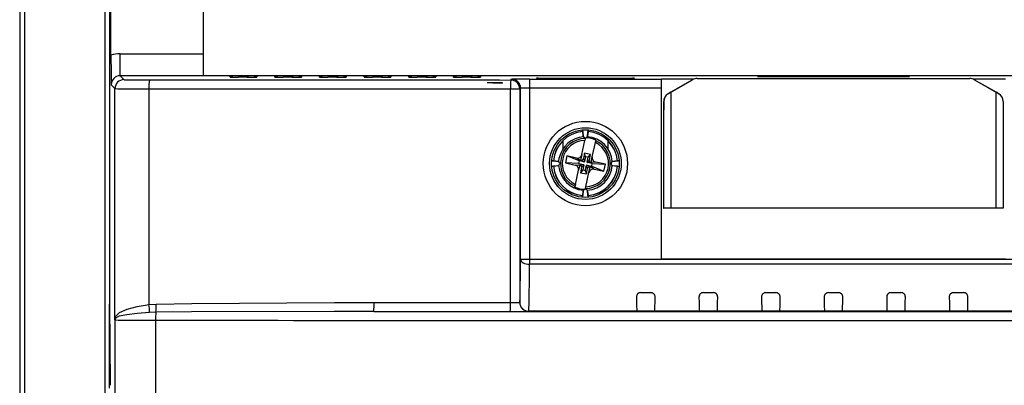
# Model space of a CAD drawing. Header units: millimetres. Extents: x 0 to 1189, y 0 to 841.
# Tile 8 of 20: x 213 to 323, y 645 to 685. Entities that reach past the tile are written whole.
import ezdxf

# ---------------------------------------------------------------- set-up
doc = ezdxf.new("R2010")
doc.units = ezdxf.units.MM
doc.styles.add('SLDTEXTSTYLE1', font='TXT', dxfattribs={"width": 0.605})
doc.dimstyles.new('SLDDIMSTYLE0', dxfattribs={"dimtxt": 7.704956, "dimasz": 2.7, "dimexe": 0, "dimexo": 0.0625, "dimgap": 1.926239, "dimtad": 0, "dimdec": 0, "dimrnd": 1e-09, "dimzin": 12, "dimdsep": 46, "dimtxsty": 'SLDTEXTSTYLE1', "dimsah": 1, "dimcen": 0.09, "dimadec": 0, "dimazin": 3, "dimtfac": 1, "dimtdec": 3, "dimtofl": 0, "dimtmove": 0, "dimatfit": 3, "dimfxl": 1, "dimfrac": 2, "dimtolj": 1, "dimtzin": 12, "dimarcsym": 0})

# ---------------------------------------------------------------- blocks, each defined once
blk = doc.blocks.new('_D')
at = {"color": 7, "linetype": 'Continuous', "lineweight": 18}
for p, q in [((231.62, 736.87), (158.33, 736.87)), ((159.08, 736.87), (159.08, 624.41)), ((147.79, 618.63), (147.79, 620.8)), ((147.79, 620.8), (159.78, 620.8)), ((159.78, 620.8), (159.78, 618.63)), ((147.79, 592.11), (147.79, 589.94)), ((159.78, 589.94), (159.78, 592.11)), ((147.79, 589.94), (159.78, 589.94)), ((159.08, 473.87), (159.08, 586.32)), ((231.62, 473.87), (158.33, 473.87))]:
    blk.add_line(p, q, dxfattribs=at)
for points in [[(159.08, 736.87), (158.73, 734.17), (159.43, 734.17)], [(159.08, 473.87), (159.43, 476.57), (158.73, 476.57)]]:
    blk.add_solid(points, dxfattribs=at)
at = {"color": 7, "linetype": 'Continuous', "lineweight": 18, "char_height": 7.938, "attachment_point": 1, "rotation": 90, "style": 'SLDTEXTSTYLE1'}
for s, insert in [('10,354', (149.55, 592.11)), ('263', (161.58, 598.13))]:
    blk.add_mtext(s, dxfattribs=dict(at, insert=insert))
blk = doc.blocks.new('_D_1')
at = {"color": 7, "linetype": 'Continuous', "lineweight": 18}
for p, q in [((245.62, 724.37), (189.83, 724.37)), ((190.58, 724.37), (190.58, 619.59)), ((179.29, 613.8), (179.29, 615.98)), ((179.29, 615.98), (191.28, 615.98)), ((191.28, 615.98), (191.28, 613.8)), ((179.29, 596.93), (179.29, 594.76)), ((191.28, 594.76), (191.28, 596.93)), ((179.29, 594.76), (191.28, 594.76)), ((190.58, 486.37), (190.58, 591.14)), ((245.62, 486.37), (189.83, 486.37))]:
    blk.add_line(p, q, dxfattribs=at)
for points in [[(190.58, 724.37), (190.23, 721.67), (190.93, 721.67)], [(190.58, 486.37), (190.93, 489.07), (190.23, 489.07)]]:
    blk.add_solid(points, dxfattribs=at)
at = {"color": 7, "linetype": 'Continuous', "lineweight": 18, "char_height": 7.938, "attachment_point": 1, "rotation": 90, "style": 'SLDTEXTSTYLE1'}
for s, insert in [('9,37', (181.05, 596.93)), ('238', (193.08, 598.13))]:
    blk.add_mtext(s, dxfattribs=dict(at, insert=insert))
blk = doc.blocks.new('_D_2')
at = {"color": 7, "linetype": 'Continuous', "lineweight": 18}
for p, q in [((272.87, 750.86), (126.83, 750.86)), ((127.58, 750.86), (127.58, 624.41)), ((116.29, 618.63), (116.29, 620.8)), ((116.29, 620.8), (128.28, 620.8)), ((128.28, 620.8), (128.28, 618.63)), ((116.29, 592.11), (116.29, 589.94)), ((128.28, 589.94), (128.28, 592.11)), ((116.29, 589.94), (128.28, 589.94)), ((127.58, 459.87), (127.58, 586.32)), ((272.87, 459.87), (126.83, 459.87))]:
    blk.add_line(p, q, dxfattribs=at)
for points in [[(127.58, 750.86), (127.23, 748.16), (127.93, 748.16)], [(127.58, 459.87), (127.93, 462.57), (127.23, 462.57)]]:
    blk.add_solid(points, dxfattribs=at)
at = {"color": 7, "linetype": 'Continuous', "lineweight": 18, "char_height": 7.938, "attachment_point": 1, "rotation": 90, "style": 'SLDTEXTSTYLE1'}
for s, insert in [('11,456', (118.05, 592.11)), ('291', (130.08, 598.13))]:
    blk.add_mtext(s, dxfattribs=dict(at, insert=insert))

msp = doc.modelspace()

# ---------------------------------------------------------------- linework, layer by layer
at = {"color": 7, "linetype": 'Continuous', "lineweight": 25}
for p, q in [((222.788, 681.476), (222.786, 697.367)), ((233.115, 697.367), (233.115, 681.629)), ((212.615, 513.867), (212.615, 696.867)), ((213.109, 696.867), (213.109, 513.867)), ((222.615, 689.837), (222.615, 653.667)), ((223.81, 679.173), (223.81, 681.629)), ((223.81, 681.629), (233.115, 681.629)), ((233.115, 681.629), (233.115, 679.173)), ((223.81, 679.173), (224.238, 678.744)), ((233.115, 679.173), (223.81, 679.173)), ((233.115, 679.192), (374.115, 679.192)), ((236.118, 679.037), (236.118, 679.149)), ((236.184, 679.035), (236.159, 679.035)), ((237.118, 679.157), (238.113, 679.157)), ((239.113, 679.149), (239.113, 679.037)), ((241.118, 679.034), (241.118, 679.149)), ((241.185, 679.031), (241.159, 679.032)), ((242.118, 679.157), (243.113, 679.157)), ((244.113, 679.149), (244.113, 679.033)), ((246.118, 679.03), (246.118, 679.149)), ((246.186, 679.027), (246.158, 679.028)), ((247.118, 679.157), (248.113, 679.157)), ((249.113, 679.149), (249.113, 679.03)), ((251.118, 679.027), (251.118, 679.149)), ((252.118, 679.157), (253.113, 679.157)), ((254.113, 679.149), (254.113, 679.027)), ((256.118, 679.024), (256.118, 679.149)), ((257.118, 679.157), (258.113, 679.157)), ((259.113, 679.149), (259.113, 679.024)), ((261.118, 679.022), (261.118, 679.149)), ((262.118, 679.157), (263.113, 679.157)), ((264.113, 679.149), (264.113, 679.021)), ((267.52, 678.703), (267.607, 678.79)), ((269.607, 678.807), (284.371, 678.807)), ((269.607, 678.807), (269.607, 677.807)), ((270.393, 678.925), (281.338, 678.925)), ((270.466, 678.852), (270.393, 678.925)), ((281.265, 678.852), (270.466, 678.852)), ((281.338, 678.925), (281.265, 678.852)), ((284.371, 678.807), (284.364, 678.816)), ((284.364, 678.816), (288.038, 678.816)), ((285.12, 677.155), (287.852, 678.733)), ((287.858, 678.733), (285.426, 677.329)), ((287.858, 678.733), (287.852, 678.733)), ((288.352, 678.867), (288.358, 678.867)), ((288.358, 678.867), (318.872, 678.867)), ((295.102, 679.088), (295.102, 679.079)), ((312.129, 679.088), (295.102, 679.088)), ((295.102, 679.079), (312.129, 679.079)), ((312.129, 679.079), (312.129, 679.088)), ((318.872, 678.867), (318.879, 678.867)), ((319.193, 678.816), (322.867, 678.816)), ((321.804, 677.329), (319.372, 678.733)), ((319.379, 678.733), (319.372, 678.733)), ((319.379, 678.733), (322.111, 677.155)), ((223.238, 677.744), (222.81, 678.172)), ((223.238, 651.895), (223.238, 677.744)), ((227.035, 677.718), (227.035, 653.609)), ((266.594, 678.376), (264.869, 678.376)), ((266.594, 678.347), (266.594, 678.376)), ((267.488, 677.703), (268.52, 677.703)), ((267.488, 653.837), (267.488, 677.703)), ((268.607, 677.79), (268.52, 677.703)), ((268.52, 677.703), (268.52, 653.854)), ((268.607, 658.664), (268.607, 677.79)), ((269.607, 677.807), (269.607, 658.664)), ((284.377, 677.807), (269.607, 677.807)), ((284.377, 658.674), (284.377, 677.807)), ((285.12, 677.155), (285.126, 677.155)), ((285.426, 677.329), (285.126, 677.155)), ((285.426, 677.329), (285.426, 664.367)), ((321.804, 664.367), (321.804, 677.329)), ((322.105, 677.155), (321.804, 677.329)), ((322.105, 677.155), (322.111, 677.155)), ((284.618, 675.367), (284.62, 675.367)), ((284.624, 676.289), (284.62, 676.289)), ((284.62, 676.289), (284.62, 675.367)), ((284.624, 664.367), (284.624, 676.289)), ((322.607, 676.289), (322.607, 664.367)), ((322.611, 676.289), (322.607, 676.289)), ((322.611, 676.289), (322.611, 675.367)), ((322.613, 675.367), (322.611, 675.367)), ((275.542, 673.136), (275.632, 672.446)), ((276.099, 672.446), (276.189, 673.136)), ((273.365, 671.025), (273.365, 671.945)), ((275.465, 670.372), (275.802, 671.955)), ((275.558, 672.945), (275.564, 672.952)), ((275.623, 672.445), (275.558, 672.945)), ((275.623, 672.445), (275.632, 672.446)), ((275.844, 672.155), (275.802, 671.955)), ((275.844, 672.155), (275.863, 672.244)), ((276.107, 672.445), (276.099, 672.446)), ((276.173, 672.945), (276.107, 672.445)), ((276.173, 672.945), (276.167, 672.952)), ((277.037, 671.995), (277.018, 671.906)), ((278.365, 671.945), (278.365, 671.025)), ((276.639, 670.122), (276.976, 671.706)), ((276.976, 671.706), (277.018, 671.906)), ((272.873, 669.581), (272.931, 669.99)), ((273.796, 670.215), (273.63, 669.432)), ((274.872, 669.987), (273.796, 670.215)), ((275.163, 669.669), (273.796, 670.215)), ((274.872, 669.987), (275.333, 669.747)), ((275.333, 669.747), (275.332, 669.743)), ((275.332, 669.743), (275.346, 669.74)), ((275.465, 670.372), (275.333, 669.747)), ((275.346, 669.74), (275.701, 669.555)), ((275.761, 670.528), (275.634, 669.927)), ((275.634, 669.927), (275.76, 669.594)), ((275.874, 670.132), (275.76, 669.594)), ((275.874, 670.132), (275.761, 670.528)), ((276.432, 670.386), (275.761, 670.528)), ((276.168, 670.069), (275.874, 670.132)), ((276.054, 669.531), (276.168, 670.069)), ((276.305, 669.785), (276.054, 669.531)), ((276.168, 670.069), (276.432, 670.386)), ((276.305, 669.785), (276.432, 670.386)), ((276.507, 669.498), (276.639, 670.122)), ((272.786, 669.6), (272.097, 669.691)), ((272.097, 669.043), (272.786, 669.134)), ((272.288, 669.675), (272.28, 669.669)), ((272.288, 669.059), (272.28, 669.065)), ((272.288, 669.675), (272.787, 669.609)), ((272.787, 669.125), (272.288, 669.059)), ((272.787, 669.609), (272.786, 669.6)), ((272.787, 669.125), (272.786, 669.134)), ((275.101, 669.376), (273.63, 669.432)), ((273.63, 669.432), (274.706, 669.204)), ((274.706, 669.204), (275.224, 669.236)), ((275.224, 669.236), (275.092, 668.611)), ((275.163, 669.669), (275.101, 669.376)), ((275.101, 669.376), (275.639, 669.262)), ((275.701, 669.555), (275.163, 669.669)), ((275.225, 669.24), (275.224, 669.236)), ((275.239, 669.237), (275.225, 669.24)), ((275.239, 669.237), (275.639, 669.262)), ((275.426, 668.949), (275.299, 668.348)), ((275.563, 668.664), (275.299, 668.348)), ((275.426, 668.949), (275.677, 669.202)), ((275.677, 669.202), (275.563, 668.664)), ((275.563, 668.664), (275.856, 668.602)), ((275.856, 668.602), (275.971, 669.14)), ((275.969, 668.206), (276.097, 668.806)), ((276.097, 668.806), (275.971, 669.14)), ((276.385, 668.994), (276.03, 669.178)), ((276.03, 669.178), (276.568, 669.064)), ((276.492, 669.497), (276.092, 669.472)), ((276.63, 669.358), (276.092, 669.472)), ((276.265, 668.362), (276.398, 668.987)), ((276.399, 668.991), (276.385, 668.994)), ((276.398, 668.987), (276.399, 668.991)), ((276.858, 668.747), (276.398, 668.987)), ((276.492, 669.497), (276.506, 669.494)), ((276.506, 669.494), (276.507, 669.498)), ((277.025, 669.53), (276.507, 669.498)), ((276.568, 669.064), (276.63, 669.358)), ((276.568, 669.064), (277.934, 668.518)), ((276.63, 669.358), (278.101, 669.301)), ((276.858, 668.747), (277.934, 668.518)), ((278.101, 669.301), (277.025, 669.53)), ((277.934, 668.518), (278.101, 669.301)), ((278.944, 669.609), (279.443, 669.675)), ((278.944, 669.609), (278.945, 669.6)), ((278.944, 669.125), (278.945, 669.134)), ((279.443, 669.059), (278.944, 669.125)), ((279.634, 669.691), (278.945, 669.6)), ((278.945, 669.134), (279.634, 669.043)), ((279.443, 669.675), (279.451, 669.669)), ((279.443, 669.059), (279.451, 669.065)), ((274.755, 667.028), (275.092, 668.611)), ((275.299, 668.348), (275.969, 668.206)), ((275.856, 668.602), (275.969, 668.206)), ((275.929, 666.778), (276.265, 668.362)), ((274.694, 666.739), (274.713, 666.828)), ((274.755, 667.028), (274.713, 666.828)), ((275.887, 666.578), (275.868, 666.489)), ((275.887, 666.578), (275.929, 666.778)), ((275.632, 666.287), (275.542, 665.598)), ((275.558, 665.789), (275.623, 666.289)), ((275.558, 665.789), (275.564, 665.782)), ((275.623, 666.289), (275.632, 666.287)), ((276.107, 666.289), (276.099, 666.287)), ((276.189, 665.598), (276.099, 666.287)), ((276.107, 666.289), (276.173, 665.789)), ((276.173, 665.789), (276.167, 665.782)), ((284.618, 664.367), (284.624, 664.367)), ((285.426, 664.367), (284.624, 664.367)), ((321.804, 664.367), (285.426, 664.367)), ((322.607, 664.367), (321.804, 664.367)), ((322.607, 664.367), (322.613, 664.367)), ((268.607, 658.664), (269.607, 658.664)), ((269.607, 658.664), (269.607, 658.107)), ((269.607, 658.664), (337.624, 658.664)), ((337.624, 658.107), (269.607, 658.107)), ((284.377, 658.674), (284.387, 658.674)), ((322.844, 658.674), (284.387, 658.674)), ((282.061, 654.94), (283.169, 654.94)), ((289.061, 654.94), (290.169, 654.94)), ((296.061, 654.94), (297.169, 654.94)), ((303.061, 654.94), (304.169, 654.94)), ((310.061, 654.94), (311.169, 654.94)), ((317.061, 654.94), (318.169, 654.94)), ((222.615, 653.667), (222.693, 644.736)), ((222.615, 653.284), (222.615, 653.667)), ((222.615, 652.223), (222.615, 653.284)), ((227.035, 653.609), (227.83, 653.659)), ((268.52, 653.854), (268.528, 653.862)), ((222.615, 644.257), (222.615, 652.223)), ((227.82, 652.759), (227.105, 652.734)), ((269.528, 652.862), (269.52, 652.854)), ((337.703, 652.862), (269.528, 652.862)), ((282.098, 652.877), (283.107, 652.876)), ((289.103, 652.871), (290.11, 652.871)), ((296.109, 652.869), (297.113, 652.869)), ((303.113, 652.868), (304.117, 652.868)), ((310.118, 652.869), (311.122, 652.869)), ((317.121, 652.871), (318.127, 652.871)), ((223.24, 651.893), (223.238, 651.895)), ((223.24, 558.923), (223.24, 651.893)), ((227.766, 651.859), (227.766, 558.958))]:
    msp.add_line(p, q, dxfattribs=at)
at = {"color": 1, "linetype": 'Continuous', "lineweight": 25}
for p, q in [((222.122, 640.586), (222.122, 696.867)), ((236.118, 679.037), (236.172, 679.035)), ((237.118, 679.157), (237.118, 679.034)), ((238.113, 679.157), (238.113, 679.034)), ((239.072, 679.035), (239.113, 679.037)), ((241.118, 679.034), (241.172, 679.031)), ((242.118, 679.157), (242.118, 679.03)), ((243.113, 679.157), (243.113, 679.029)), ((244.072, 679.031), (244.113, 679.033)), ((246.118, 679.03), (246.172, 679.027)), ((247.118, 679.157), (247.118, 679.026)), ((248.113, 679.157), (248.113, 679.025)), ((249.072, 679.028), (249.113, 679.03)), ((251.118, 679.027), (251.173, 679.024)), ((252.118, 679.157), (252.118, 679.022)), ((253.113, 679.157), (253.113, 679.022)), ((254.072, 679.025), (254.113, 679.027)), ((256.118, 679.024), (256.173, 679.021)), ((257.118, 679.157), (257.118, 679.019)), ((258.113, 679.157), (258.113, 679.018)), ((259.072, 679.022), (259.113, 679.024)), ((261.118, 679.022), (261.174, 679.019)), ((262.118, 679.157), (262.118, 679.016)), ((263.113, 679.157), (263.113, 679.015)), ((264.072, 679.02), (264.113, 679.021)), ((222.615, 653.284), (222.619, 653.284))]:
    msp.add_line(p, q, dxfattribs=at)
at = {"color": 1, "linetype": 'Continuous', "lineweight": 25, "flags": 128}
for points in [[(236.118, 679.037), (236.127, 679.036), (236.184, 679.035)], [(239.007, 679.033), (239.056, 679.034), (239.113, 679.037)], [(241.118, 679.034), (241.128, 679.033), (241.185, 679.031)], [(244.007, 679.029), (244.056, 679.03), (244.113, 679.033)], [(246.118, 679.03), (246.129, 679.029), (246.186, 679.028)], [(249.007, 679.026), (249.056, 679.027), (249.113, 679.03)], [(251.118, 679.027), (251.13, 679.026), (251.187, 679.024)], [(254.007, 679.023), (254.056, 679.024), (254.113, 679.027)], [(256.118, 679.024), (256.131, 679.023), (256.188, 679.022)], [(259.007, 679.02), (259.056, 679.021), (259.113, 679.024)], [(261.118, 679.022), (261.132, 679.02), (261.189, 679.019)], [(264.007, 679.018), (264.056, 679.019), (264.113, 679.021)], [(222.615, 652.223), (222.625, 652.291), (222.627, 652.3)]]:
    msp.add_lwpolyline(points, dxfattribs=at)
at = {"color": 7, "linetype": 'Continuous', "lineweight": 25, "flags": 128}
for points in [[(238.027, 679.028), (237.572, 679.028), (237.031, 679.029)], [(239.072, 679.035), (239.073, 679.035), (239.062, 679.034), (239.007, 679.033)], [(243.033, 679.024), (242.575, 679.025), (242.037, 679.025)], [(244.072, 679.031), (244.073, 679.031), (244.062, 679.031), (244.007, 679.029)], [(248.04, 679.021), (247.579, 679.021), (247.044, 679.022)], [(249.072, 679.028), (249.073, 679.028), (249.062, 679.027), (249.007, 679.026)], [(251.187, 679.024), (251.158, 679.025), (251.158, 679.025)], [(253.046, 679.018), (252.582, 679.018), (252.05, 679.019)], [(254.072, 679.025), (254.073, 679.025), (254.062, 679.024), (254.007, 679.023)], [(256.188, 679.021), (256.158, 679.022), (256.158, 679.022)], [(258.053, 679.015), (257.585, 679.015), (257.057, 679.016)], [(259.072, 679.022), (259.073, 679.022), (259.062, 679.021), (259.007, 679.02)], [(261.189, 679.019), (261.158, 679.02), (261.159, 679.02)], [(263.06, 679.013), (262.589, 679.013), (262.063, 679.013)], [(264.072, 679.019), (264.073, 679.019), (264.062, 679.019), (264.007, 679.018)], [(266.594, 678.347), (265.498, 678.365), (264.869, 678.376)], [(279.451, 669.065), (279.479, 669.062), (279.56, 669.052)], [(268.607, 658.664), (268.627, 658.556), (268.685, 658.452), (268.778, 658.356), (268.902, 658.271), (269.053, 658.202), (269.226, 658.15), (269.413, 658.118), (269.607, 658.107)], [(223.243, 652.016), (223.297, 652.258), (223.75, 652.71), (224.595, 653.082), (225.728, 653.383), (226.824, 653.578), (227.035, 653.609)], [(227.83, 653.659), (231.822, 653.729), (247.799, 653.84), (252.221, 653.842)], [(227.105, 652.734), (225.703, 652.623), (224.545, 652.477), (223.716, 652.295), (223.288, 652.074), (223.242, 651.955)], [(252.182, 652.842), (247.762, 652.842), (231.805, 652.793), (227.82, 652.759)], [(223.238, 651.895), (223.238, 651.903), (223.243, 652.016)], [(223.242, 651.955), (223.238, 651.899), (223.238, 651.895)]]:
    msp.add_lwpolyline(points, dxfattribs=at)
at = {"color": 7, "linetype": 'Continuous', "lineweight": 25}
for radius in [4.714, 4.007, 3.783]:
    msp.add_circle((275.865, 669.367), radius, dxfattribs=at)
for centre, radius, start, end in [((444.436, 681.309), 221.648, 179.95668, 180.81088), ((224.238, 677.744), 1, 90.00511, 179.99489), ((232.1, 677.962), 5.071, 171.42867, 182.76024), ((236.874, 717.062), 38.034, 268.96006, 270.2359), ((238.217, 737.477), 58.449, 269.81326, 270.77379), ((238.363, 650.503), 28.655, 88.5002, 90.49984), ((241.879, 717.677), 38.652, 268.97019, 270.23378), ((243.219, 737.303), 58.279, 269.81735, 270.77422), ((243.363, 650.503), 28.655, 88.5002, 90.49984), ((246.885, 718.3), 39.278, 268.9803, 270.23171), ((248.221, 737.128), 58.108, 269.82146, 270.77467), ((248.363, 650.503), 28.655, 88.5002, 90.49984), ((251.89, 718.931), 39.912, 268.99039, 270.2297), ((253.223, 736.953), 57.935, 269.82557, 270.77511), ((253.363, 650.503), 28.655, 88.5002, 90.49984), ((256.896, 719.569), 40.554, 269.00044, 270.22776), ((258.225, 736.777), 57.762, 269.82969, 270.77557), ((258.363, 650.503), 28.655, 88.5002, 90.49984), ((261.901, 720.215), 41.202, 269.01044, 270.22589), ((263.227, 736.6), 57.587, 269.83382, 270.77603), ((263.363, 650.503), 28.655, 88.5002, 90.49984), ((275.501, 677.948), 8.016, 174.59282, 181.74851), ((267.52, 677.703), 1, 0.00511, 89.99489), ((267.607, 677.79), 1, 0.00511, 89.99489), ((288.358, 677.867), 1, 90, 120.00024), ((318.872, 677.867), 1, 59.99976, 90), ((270.103, 672.371), 5.492, 6.07466, 7.83926), ((282.801, 672.223), 6.674, 172.40262, 173.73018), ((275.865, 669.367), 3.598, 94.81318, 175.18682), ((275.865, 669.367), 3.591, 94.91591, 175.08433), ((275.865, 669.367), 3, 94.08608, 168.01067), ((275.865, 669.367), 2.789, 90.43613, 245.58521), ((275.865, 669.367), 2.589, 91.40939, 244.61195), ((275.865, 672.477), 0.244, 187.49892, 352.50108), ((275.865, 672.477), 0.235, 187.5, 352.5), ((275.865, 669.367), 2.878, 65.97544, 88.58545), ((275.865, 669.367), 3, 4.0872, 85.91392), ((275.865, 669.367), 3.598, 4.81318, 85.18682), ((275.865, 669.367), 3.591, 4.91567, 85.08409), ((275.865, 669.367), 2.789, 270.43613, 65.58521), ((275.865, 669.367), 2.589, 271.40939, 64.61195), ((274.976, 670.476), 0.5, 258.01067, 348.01067), ((275.396, 669.978), 0.243, 258.01067, 348.01067), ((276.542, 669.734), 0.243, 168.01067, 258.01067), ((277.128, 670.019), 0.5, 168.01067, 258.01067), ((272.891, 663.336), 5.762, 96.08636, 97.8526), ((272.858, 674.994), 5.357, 262.50472, 263.81167), ((275.865, 669.367), 3.598, 184.81318, 265.18682), ((275.865, 669.367), 3.591, 184.91803, 265.0822), ((272.755, 669.367), 0.235, 277.5, 82.5), ((272.755, 669.367), 0.244, 277.50014, 82.50014), ((275.865, 669.367), 3, 184.08737, 265.91152), ((274.602, 668.715), 0.5, 348.01067, 78.01067), ((275.189, 668.999), 0.243, 348.01067, 78.01067), ((275.628, 669.213), 0.05, 348.01067, 78.01067), ((275.711, 669.604), 0.05, 258.01067, 348.01067), ((276.019, 669.13), 0.05, 78.01067, 168.01067), ((276.103, 669.521), 0.05, 168.01067, 258.01067), ((275.865, 669.367), 3, 274.08848, 355.91263), ((276.334, 668.756), 0.243, 78.01067, 168.01067), ((275.865, 669.367), 3.598, 274.81318, 355.18682), ((275.865, 669.367), 3.591, 274.9178, 355.08197), ((276.754, 668.258), 0.5, 78.01067, 168.01067), ((278.976, 669.367), 0.244, 97.49986, 262.49986), ((278.976, 669.367), 0.235, 97.5, 262.5), ((278.84, 675.398), 5.762, 276.08636, 277.8526), ((275.865, 669.367), 2.878, 245.97544, 268.57854), ((275.865, 666.257), 0.244, 7.50108, 172.49892), ((275.865, 666.257), 0.235, 7.5, 172.5), ((268.929, 666.511), 6.674, 352.40262, 353.73018), ((281.628, 666.363), 5.492, 186.07466, 187.83926), ((282.06, 654.448), 0.492, 89.87498, 180.92407), ((283.171, 654.448), 0.492, 359.051, 90.14996), ((289.06, 654.448), 0.492, 89.87498, 180.92407), ((290.171, 654.448), 0.492, 359.051, 90.14996), ((296.06, 654.448), 0.492, 89.87498, 180.92407), ((297.171, 654.448), 0.492, 359.051, 90.14996), ((303.06, 654.448), 0.492, 89.87498, 180.92407), ((304.171, 654.448), 0.492, 359.051, 90.14996), ((310.06, 654.448), 0.492, 89.87498, 180.92407), ((311.171, 654.448), 0.492, 359.051, 90.14996), ((317.06, 654.448), 0.492, 89.87498, 180.92407), ((318.171, 654.448), 0.492, 359.051, 90.14996), ((215.95, 652.278), 11.165, 2.34436, 6.84722), ((217.146, 653.326), 10.689, 356.96157, 1.78812), ((245.657, 653.597), 6.569, 353.39596, 2.13267), ((259.476, 653.593), 8.016, 354.59282, 1.74851), ((269.52, 653.854), 1, 180.00511, 269.99489), ((269.528, 653.862), 1, 179.75297, 269.9949), ((233.492, 651.965), 5.727, 172.0355, 181.06643), ((281.946, 654.333), 1.464, 256.7703, 275.93894), ((283.23, 655.178), 2.306, 266.93606, 279.73006), ((288.948, 654.7), 1.835, 259.46935, 274.85778), ((290.233, 655.699), 2.831, 267.49691, 277.81224), ((295.95, 655.05), 2.187, 261.15071, 274.16683), ((297.237, 656.136), 3.269, 267.83333, 276.68309), ((302.952, 655.244), 2.381, 261.82073, 273.87688), ((304.24, 656.279), 3.413, 267.95029, 276.3521), ((309.956, 655.183), 2.32, 261.49982, 273.98376), ((311.241, 656.038), 3.171, 267.85839, 276.82408), ((316.961, 654.917), 2.052, 260.22035, 274.4705), ((318.241, 655.548), 2.679, 267.57387, 278.099), ((224.24, 651.893), 1, 176.47661, 179.99563), ((222.523, 651.995), 0.72, 356.8137, 1.69822)]:
    msp.add_arc(centre, radius, start, end, dxfattribs=at)
at = {"color": 1, "linetype": 'Continuous', "lineweight": 25}
for centre, start, end in [((236.118, 678.649), 51.16555, 90.00015), ((239.113, 678.649), 89.99985, 129.25912), ((241.118, 678.649), 50.40421, 90.00016), ((244.113, 678.649), 89.99984, 130.05167), ((246.118, 678.649), 49.70315, 90.00016), ((249.113, 678.649), 89.99984, 130.78093), ((251.118, 678.649), 49.06222, 90.00016), ((254.113, 678.649), 89.99983, 131.44701), ((256.118, 678.649), 48.48129, 90.00017), ((259.113, 678.649), 89.99983, 132.05), ((261.118, 678.649), 47.96022, 90.00017), ((264.113, 678.649), 89.99983, 132.58998)]:
    msp.add_arc(centre, 0.5, start, end, dxfattribs=at)
at = {"color": 7, "linetype": 'Continuous', "lineweight": 25}
for centre, major_axis, ratio, start_param, end_param in [((223.81, 678.128), (-1.652, 3.087), 0.9997254, 5.7918734, 6.0880587), ((223.81, 678.172), (-0.513, 0.859), 0.9988766, 5.7449493, 7.3156695), ((227.238, 678.744), (3, 0), 0.0087269, 3.1503193, 4.6616142), ((336.154, 697.448), (2149, 0), 0.0087269, 4.6616142, 4.680446), ((237.118, 679.149), (1, 0), 0.0087265, 1.5708237, 3.1415927), ((242.118, 679.149), (1, 0), 0.0087265, 1.5708237, 3.1415927), ((247.118, 679.149), (1, 0), 0.0087265, 1.5708237, 3.1415927), ((252.118, 679.149), (1, 0), 0.0087265, 1.5708237, 3.1415927), ((257.118, 679.149), (1, 0), 0.0087265, 1.5708237, 3.1415927), ((262.118, 679.149), (1, 0), 0.0087265, 1.5708237, 3.1415927), ((269.607, 678.79), (2, 0), 0.0087269, 1.5707963, 3.132866), ((270.393, 677.925), (0.934, -0.387), 0.9877345, 1.583158, 1.9591511), ((281.338, 677.925), (0.934, 0.387), 0.9877345, 1.1824415, 1.5584347), ((284.371, 677.807), (0, 1), 0.0064696, 4.712389, 6.2744587), ((288.352, 677.867), (0.851, 0.526), 0.9999787, 1.0172163, 1.540815), ((318.879, 677.867), (0.851, -0.526), 0.9999787, 1.6007776, 2.1243764), ((227.238, 677.744), (4, 0), 0.0065452, 3.1503193, 4.6616142), ((336.154, 696.448), (2150, 0), 0.0087228, 4.6616142, 4.680446), ((269.607, 677.79), (1, 0), 0.0174537, 1.5707963, 3.132866), ((285.62, 676.289), (0.851, 0.526), 0.9999787, 1.540815, 2.5880126), ((285.627, 676.289), (1.003, 0), 0.9974713, 2.0943951, 3.1415927), ((321.604, 676.289), (1.003, 0), 0.9974713, 0, 1.0471976), ((321.611, 676.289), (0.851, -0.526), 0.9999787, 0.5535801, 1.6007776), ((268.528, 664.708), (0, 10.841), 0.0087269, 3.1415943, 4.1210387), ((269.528, 664.708), (0, 11.841), 0.0079899, 3.1415943, 4.1210387), ((281.62, 664.708), (0, 11.841), 0.0087269, 2.6202552, 3.058159), ((283.611, 664.708), (0, 11.841), 0.0087269, 3.2227666, 3.6629301), ((288.62, 664.708), (0, 11.841), 0.0087269, 2.6202552, 3.0716043), ((290.611, 664.708), (0, 11.841), 0.0087269, 3.2100803, 3.6629301), ((295.62, 664.708), (0, 11.841), 0.0087269, 2.6202552, 3.0798127), ((297.611, 664.708), (0, 11.841), 0.0087269, 3.2026239, 3.6629301), ((302.62, 664.708), (0, 11.841), 0.0087269, 2.6202552, 3.0827968), ((304.611, 664.708), (0, 11.841), 0.0087269, 3.2003885, 3.6629301), ((309.62, 664.708), (0, 11.841), 0.0087269, 2.6202552, 3.0805614), ((311.611, 664.708), (0, 11.841), 0.0087269, 3.2033726, 3.6629301), ((316.62, 664.708), (0, 11.841), 0.0087269, 2.6202552, 3.073105), ((318.611, 664.708), (0, 11.841), 0.0087269, 3.211581, 3.6629301), ((336.154, 672.599), (2150, 0), 0.0087309, 4.6733407, 4.680446), ((267.52, 653.855), (1, 0), 0.0174537, 4.680446, 6.2744587), ((303.615, 659.8), (799, 0), 0.0087269, 4.6479727, 4.7551003), ((336.154, 671.599), (2151, 0), 0.0087269, 4.6733407, 4.680446), ((267.52, 652.855), (2, 0), 0.0087269, 4.680446, 6.2744587), ((228.24, 651.894), (5, 0), 0.0069815, 3.1503193, 4.6174342), ((303.615, 658.8), (800, 0), 0.008716, 4.6174342, 4.7551003), ((222.696, 645.089), (0, 0.5), 0.0087269, 2.3561945, 3.1154127)]:
    msp.add_ellipse(centre, major_axis=major_axis, ratio=ratio, start_param=start_param, end_param=end_param, dxfattribs=at)

# ---------------------------------------------------------------- dimensions: what is measured, and where the dimension line sits
at = {"color": 7, "linetype": 'Continuous', "lineweight": 18}
for base, p1, p2, picture, middle in [((127.576, 459.873), (273.865, 750.86), (273.865, 459.873), '_D_2', (127.576, 605.367)), ((159.076, 736.867), (232.615, 473.867), (232.615, 736.867), '_D', (159.076, 605.367)), ((190.576, 724.367), (246.615, 486.367), (246.615, 724.367), '_D_1', (190.576, 605.367))]:
    dim = msp.add_linear_dim(base=base, p1=p1, p2=p2, angle=90, dimstyle='SLDDIMSTYLE0', dxfattribs=at)
    dim.commit()
    dim.dimension.update_dxf_attribs({"geometry": picture, "text_midpoint": middle, "dimtype": 160})

doc.saveas('drawing.dxf')
